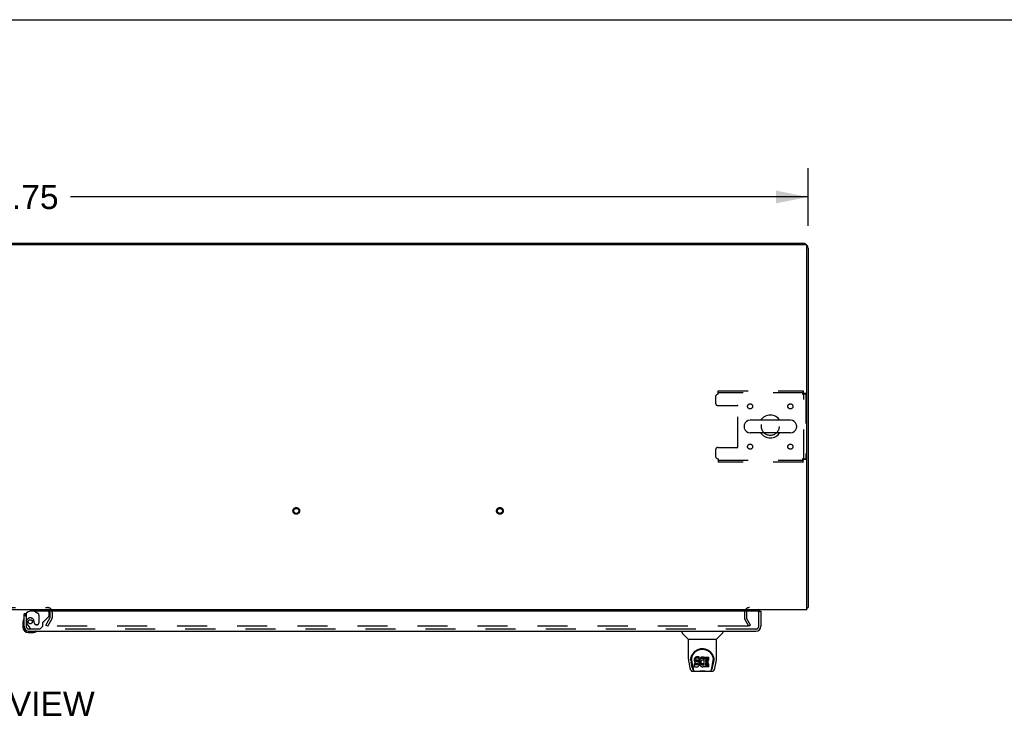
# Model space of a CAD drawing. Header units: inches. Extents: x 0 to 268, y 0 to 174.
# Tile 67 of 71: x 93 to 142, y 139 to 174. Entities that reach past the tile are written whole.
import ezdxf

# ---------------------------------------------------------------- set-up
doc = ezdxf.new("R2010")
doc.units = ezdxf.units.IN
doc.header["$LTSCALE"] = 14.749625
doc.header["$MEASUREMENT"] = 0
doc.linetypes.add('HIDDEN', pattern=[0.2, 0.1, -0.1])
doc.layers.get('0').update_dxf_attribs({"linetype": 'CONTINUOUS'})
for name, color, linetype in [('DEFAULT_2', 8, 'HIDDEN'), ('DIMENSIONS', 7, 'CONTINUOUS'), ('RIGHTHAND_DOOR_ASSEMBLY', 7, 'CONTINUOUS')]:
    doc.layers.add(name, color=color, linetype=linetype)
doc.styles.get("Standard").update_dxf_attribs({"font": 'arial.ttf'})
doc.dimstyles.new('DIMSTYLE_1', dxfattribs={"dimtxt": 1.183125, "dimasz": 1.5775, "dimexe": 0.09, "dimexo": 0.07, "dimgap": 0.0375, "dimtad": 0, "dimtih": 1, "dimtoh": 1, "dimzin": 4, "dimdsep": 46, "dimtxsty": 'Standard', "dimblk": '_FILLED', "dimblk1": '_FILLED', "dimblk2": '_FILLED', "dimcen": 0.09, "dimadec": 3, "dimazin": 1, "dimtfac": 1, "dimtdec": 3, "dimtofl": 0, "dimtmove": 0, "dimatfit": 3, "dimldrblk": '_FILLED', "dimfxl": 0, "dimtolj": 1, "dimtzin": 4, "dimarcsym": 0})

# ---------------------------------------------------------------- blocks, each defined once
blk = doc.blocks.new('_FILLED')
at = {"color": 0, "linetype": 'ByBlock'}
blk.add_solid([(0, 0), (-1, 0.2), (-1, -0.2)], dxfattribs=at)
blk = doc.blocks.new('*D1')
at = {"layer": 'DIMENSIONS', "color": 2, "linetype": 'Continuous'}
for p, q in [((54.158, 163.397), (54.158, 166.236)), ((131.908, 163.397), (131.908, 166.236)), ((54.158, 164.816), (90.375, 164.816)), ((131.908, 164.816), (95.692, 164.816))]:
    blk.add_line(p, q, dxfattribs=at)
at = {"layer": 'DIMENSIONS', "color": 2, "linetype": 'Continuous', "xscale": 1.5775, "yscale": 1.5775, "zscale": 1.5775, "rotation": 180}
blk.add_blockref('_FILLED', (54.158, 164.816), dxfattribs=at)
at = {"layer": 'DIMENSIONS', "color": 2, "linetype": 'Continuous', "xscale": 1.5775, "yscale": 1.5775, "zscale": 1.5775}
blk.add_blockref('_FILLED', (131.908, 164.816), dxfattribs=at)
at = {"layer": 'DIMENSIONS', "color": 2, "linetype": 'Continuous', "insert": (93.033, 165.408), "char_height": 1.1831, "width": 4.13434, "attachment_point": 2, "line_spacing_factor": 0.9}
blk.add_mtext('77.75', dxfattribs=at)

msp = doc.modelspace()

# ---------------------------------------------------------------- linework, layer by layer
at = {"color": 7, "linetype": 'Continuous'}
for p, q in [((0, 173.525), (268.175, 173.525)), ((61.658, 162.539), (124.408, 162.539)), ((124.408, 162.539), (124.408, 162.487)), ((131.042, 153.845), (129.067, 153.845)), ((128.767, 153.583), (128.767, 153.496)), ((131.342, 153.583), (131.342, 153.496)), ((131.042, 153.233), (129.067, 153.233)), ((131.856, 144.643), (131.908, 144.643))]:
    msp.add_line(p, q, dxfattribs=at)
at = {"color": 3, "linetype": 'Continuous'}
for p, q in [((54.27, 162.487), (131.796, 162.487)), ((124.408, 162.539), (131.662, 162.539)), ((131.856, 144.539), (131.856, 162.427)), ((131.908, 162.293), (131.908, 144.643)), ((131.856, 144.539), (54.21, 144.539))]:
    msp.add_line(p, q, dxfattribs=at)
for points in [[(131.856, 144.624), (131.856, 144.624), (131.861, 144.625), (131.865, 144.626), (131.869, 144.627), (131.873, 144.628)], [(131.873, 144.628), (131.881, 144.629), (131.884, 144.63), (131.888, 144.631), (131.891, 144.631), (131.894, 144.632), (131.896, 144.633), (131.899, 144.634), (131.901, 144.635), (131.903, 144.636), (131.905, 144.637), (131.906, 144.638), (131.907, 144.639), (131.908, 144.641), (131.908, 144.642), (131.908, 144.643)]]:
    msp.add_lwpolyline(points, dxfattribs=at)
for centre, radius, start, end in [((131.662, 162.293), 0.246, 50.5601, 90), ((131.796, 162.427), 0.06, 0, 90), ((131.662, 162.293), 0.246, 0, 39.4399), ((94.564, 144.424), 0.115, 18.2523, 64.7751), ((129.03, 144.397), 0.142, 90, 153.5334)]:
    msp.add_arc(centre, radius, start, end, dxfattribs=at)
at = {"color": 7, "linetype": 'Continuous'}
for centre, radius, start, end in [((129.067, 153.539), 0.306, 90, 164.3697), ((130.054, 153.539), 0.562, 32.9567, 147.0433), ((131.042, 153.539), 0.306, 15.6303, 90), ((128.911, 153.583), 0.144, 164.3697, 180), ((128.911, 153.496), 0.144, 180, 195.6303), ((129.067, 153.539), 0.306, 195.6303, 270), ((131.042, 153.539), 0.306, 270, 344.3697), ((131.198, 153.583), 0.144, 0, 15.6303), ((131.198, 153.496), 0.144, 344.3697, 360), ((130.054, 153.539), 0.562, 212.956, 327.044)]:
    msp.add_arc(centre, radius, start, end, dxfattribs=at)
at = {"layer": 'DEFAULT_2', "color": 8, "linetype": 'HIDDEN'}
for p, q in [((127.492, 155.289), (131.67, 155.289)), ((127.492, 155.122), (127.492, 155.289)), ((131.67, 155.289), (131.67, 155.185)), ((127.367, 154.997), (127.367, 154.696)), ((131.67, 155.185), (127.492, 155.185)), ((131.804, 155.155), (131.7, 155.155)), ((131.7, 151.923), (131.7, 155.155)), ((131.804, 155.155), (131.804, 151.923)), ((127.492, 154.571), (128.437, 154.571)), ((128.467, 152.538), (128.467, 154.541)), ((127.367, 152.383), (127.367, 152.081)), ((127.492, 152.508), (128.437, 152.508)), ((127.492, 151.956), (127.492, 151.789)), ((127.492, 151.893), (131.67, 151.893)), ((131.67, 151.789), (131.67, 151.893)), ((131.804, 151.923), (131.7, 151.923)), ((131.67, 151.789), (127.492, 151.789)), ((91.502, 144.643), (94.564, 144.643)), ((94.479, 143.779), (94.675, 144.119)), ((94.679, 144.424), (94.679, 144.135)), ((94.783, 144.424), (94.783, 144.135)), ((128.783, 144.397), (128.783, 144.135)), ((128.887, 144.397), (128.887, 144.135)), ((129.088, 143.779), (128.892, 144.119)), ((94.569, 143.727), (94.479, 143.779)), ((128.952, 143.727), (94.502, 143.727)), ((94.569, 143.727), (94.765, 144.067)), ((128.998, 143.727), (128.802, 144.067)), ((129.088, 143.779), (128.998, 143.727))]:
    msp.add_line(p, q, dxfattribs=at)
for points in [[(131.67, 155.289), (131.668, 155.288), (131.666, 155.285), (131.663, 155.28), (131.661, 155.273), (131.659, 155.264), (131.656, 155.253), (131.654, 155.24), (131.651, 155.227), (131.649, 155.211), (131.647, 155.195), (131.644, 155.178), (131.642, 155.16), (131.64, 155.141), (131.637, 155.122)], [(131.67, 155.185), (131.668, 155.185), (131.666, 155.184), (131.663, 155.182), (131.661, 155.179), (131.659, 155.176), (131.656, 155.172), (131.654, 155.167), (131.651, 155.162), (131.649, 155.156), (131.647, 155.15), (131.644, 155.143), (131.642, 155.136), (131.64, 155.129), (131.637, 155.122)], [(131.637, 155.122), (131.656, 155.125), (131.674, 155.127), (131.692, 155.129), (131.71, 155.132), (131.726, 155.134), (131.741, 155.137), (131.755, 155.139), (131.768, 155.141), (131.779, 155.144), (131.788, 155.146), (131.795, 155.148), (131.8, 155.151), (131.803, 155.153), (131.804, 155.155)], [(131.637, 155.122), (131.644, 155.125), (131.651, 155.127), (131.658, 155.129), (131.665, 155.132), (131.671, 155.134), (131.677, 155.137), (131.682, 155.139), (131.687, 155.141), (131.691, 155.144), (131.694, 155.146), (131.697, 155.148), (131.699, 155.151), (131.7, 155.153), (131.7, 155.155)], [(131.804, 151.923), (131.803, 151.926), (131.8, 151.928), (131.795, 151.93), (131.788, 151.933), (131.779, 151.935), (131.768, 151.938), (131.755, 151.94), (131.741, 151.942), (131.726, 151.945), (131.71, 151.947), (131.692, 151.949), (131.674, 151.952), (131.656, 151.954), (131.637, 151.956)], [(131.637, 151.956), (131.64, 151.949), (131.642, 151.942), (131.644, 151.936), (131.647, 151.929), (131.649, 151.923), (131.651, 151.917), (131.654, 151.912), (131.656, 151.907), (131.659, 151.903), (131.661, 151.9), (131.663, 151.897), (131.666, 151.895), (131.668, 151.894), (131.67, 151.893)], [(131.7, 151.923), (131.7, 151.926), (131.699, 151.928), (131.697, 151.93), (131.694, 151.933), (131.691, 151.935), (131.687, 151.938), (131.682, 151.94), (131.677, 151.942), (131.671, 151.945), (131.665, 151.947), (131.658, 151.949), (131.651, 151.952), (131.644, 151.954), (131.637, 151.956)], [(131.637, 151.956), (131.64, 151.938), (131.642, 151.919), (131.644, 151.901), (131.647, 151.884), (131.649, 151.868), (131.651, 151.852), (131.654, 151.838), (131.656, 151.826), (131.659, 151.815), (131.661, 151.806), (131.663, 151.799), (131.666, 151.794), (131.668, 151.79), (131.67, 151.789)], [(128.972, 143.744), (128.972, 143.742), (128.971, 143.74), (128.971, 143.739), (128.97, 143.737), (128.969, 143.735), (128.967, 143.733), (128.966, 143.732), (128.964, 143.731), (128.962, 143.73), (128.96, 143.729), (128.958, 143.728), (128.956, 143.727), (128.954, 143.727), (128.952, 143.727)], [(128.97, 143.752), (128.971, 143.75), (128.971, 143.748), (128.972, 143.746), (128.972, 143.744), (128.972, 143.744)]]:
    msp.add_lwpolyline(points, dxfattribs=at)
for centre, radius in [((129.065, 154.529), 0.125), ((131.044, 154.529), 0.125), ((130.054, 153.539), 0.438), ((129.065, 152.55), 0.125), ((131.044, 152.55), 0.125), ((106.776, 149.393), 0.164), ((106.776, 149.393), 0.124), ((116.776, 149.393), 0.164), ((116.776, 149.393), 0.124)]:
    msp.add_circle(centre, radius, dxfattribs=at)
for centre, radius, start, end in [((127.492, 154.997), 0.125, 90, 180), ((127.492, 154.696), 0.125, 180, 270), ((128.437, 154.541), 0.03, 0, 90), ((127.492, 152.383), 0.125, 90, 180), ((128.437, 152.538), 0.03, 270, 360), ((127.492, 152.081), 0.125, 180, 270), ((94.564, 144.424), 0.219, 0, 90), ((129.03, 144.397), 0.246, 90, 180), ((94.564, 144.424), 0.115, 64.7751, 90), ((94.564, 144.424), 0.115, 0, 18.2523), ((94.646, 144.135), 0.033, 330, 360), ((94.646, 144.135), 0.137, 330, 360), ((128.92, 144.135), 0.137, 180, 210), ((129.03, 144.397), 0.142, 153.5334, 180), ((128.92, 144.135), 0.033, 180, 210)]:
    msp.add_arc(centre, radius, start, end, dxfattribs=at)
at = {"layer": 'RIGHTHAND_DOOR_ASSEMBLY', "color": 7, "linetype": 'Continuous'}
for p, q in [((93.484, 144.335), (93.408, 144.335)), ((93.85, 144.539), (93.85, 144.5)), ((93.85, 144.5), (93.919, 144.46)), ((129.534, 144.46), (129.596, 144.46)), ((93.348, 143.941), (93.348, 143.684)), ((93.408, 143.728), (93.408, 143.684)), ((93.611, 143.481), (93.655, 143.481)), ((93.611, 143.421), (93.868, 143.421)), ((125.717, 143.481), (125.717, 143.419)), ((126.026, 143.093), (125.728, 143.391)), ((127.416, 143.093), (127.713, 143.391)), ((127.725, 143.481), (127.725, 143.419)), ((126.032, 143.088), (127.41, 143.088)), ((126.032, 142.116), (126.032, 143.088)), ((127.41, 142.116), (127.41, 143.088)), ((126.365, 142.185), (126.351, 142.165)), ((126.373, 142.193), (126.365, 142.185)), ((126.365, 142.118), (126.365, 142.185)), ((126.383, 142.199), (126.373, 142.193)), ((126.373, 142.126), (126.373, 142.193)), ((126.404, 142.209), (126.383, 142.199)), ((126.383, 142.133), (126.383, 142.199)), ((126.428, 142.216), (126.404, 142.209)), ((126.404, 142.142), (126.404, 142.209)), ((126.567, 142.216), (126.428, 142.216)), ((126.428, 142.15), (126.428, 142.216)), ((126.569, 142.174), (126.567, 142.216)), ((126.567, 142.15), (126.567, 142.216)), ((126.645, 142.186), (126.629, 142.171)), ((126.663, 142.199), (126.645, 142.186)), ((126.645, 142.119), (126.645, 142.186)), ((126.684, 142.208), (126.663, 142.199)), ((126.663, 142.132), (126.663, 142.199)), ((126.705, 142.213), (126.684, 142.208)), ((126.684, 142.141), (126.684, 142.208)), ((126.728, 142.215), (126.705, 142.213)), ((126.705, 142.146), (126.705, 142.213)), ((126.728, 142.215), (126.75, 142.215)), ((126.728, 142.148), (126.728, 142.215)), ((126.761, 142.213), (126.75, 142.215)), ((126.75, 142.148), (126.75, 142.215)), ((126.772, 142.209), (126.761, 142.213)), ((126.761, 142.146), (126.761, 142.213)), ((126.79, 142.197), (126.772, 142.209)), ((126.772, 142.143), (126.772, 142.209)), ((126.79, 142.197), (126.79, 142.131)), ((126.792, 142.194), (126.792, 142.131)), ((126.801, 142.214), (127.037, 142.214)), ((126.801, 141.822), (126.801, 142.214)), ((127.042, 142.069), (127.042, 142.21)), ((126.047, 141.973), (126.112, 141.667)), ((126.15, 142.061), (126.15, 142.061)), ((126.157, 142.148), (126.156, 142.084)), ((126.219, 141.695), (126.166, 141.966)), ((126.194, 142.074), (126.194, 142.051)), ((126.203, 141.953), (126.26, 141.66)), ((126.336, 142.119), (126.335, 142.096)), ((126.335, 142.029), (126.335, 142.096)), ((126.336, 142.052), (126.335, 142.029)), ((126.335, 142.029), (126.335, 142.005)), ((126.335, 142.005), (126.339, 141.981)), ((126.342, 142.143), (126.336, 142.119)), ((126.336, 142.052), (126.336, 142.119)), ((126.342, 142.076), (126.336, 142.052)), ((126.337, 141.743), (126.337, 141.885)), ((126.339, 141.981), (126.348, 141.959)), ((126.351, 142.165), (126.342, 142.143)), ((126.342, 142.076), (126.342, 142.143)), ((126.351, 142.098), (126.342, 142.076)), ((126.401, 141.89), (126.342, 141.889)), ((126.342, 141.822), (126.342, 141.889)), ((126.401, 141.823), (126.342, 141.822)), ((126.342, 141.738), (126.486, 141.738)), ((126.348, 141.959), (126.361, 141.939)), ((126.351, 142.098), (126.351, 142.165)), ((126.365, 142.118), (126.351, 142.098)), ((126.361, 141.939), (126.377, 141.922)), ((126.373, 142.126), (126.365, 142.118)), ((126.383, 142.133), (126.373, 142.126)), ((126.377, 141.922), (126.397, 141.909)), ((126.404, 142.142), (126.383, 142.133)), ((126.397, 141.909), (126.408, 141.904)), ((126.462, 141.89), (126.401, 141.89)), ((126.401, 141.823), (126.401, 141.89)), ((126.462, 141.823), (126.401, 141.823)), ((126.428, 142.15), (126.404, 142.142)), ((126.406, 142.032), (126.408, 142.047)), ((126.406, 142.01), (126.406, 142.032)), ((126.406, 142.017), (126.406, 142.032)), ((126.406, 142.01), (126.406, 142.017)), ((126.409, 142.002), (126.406, 142.01)), ((126.408, 142.047), (126.412, 142.054)), ((126.408, 141.904), (126.42, 141.902)), ((126.409, 142.002), (126.409, 142.047)), ((126.413, 141.996), (126.409, 142.002)), ((126.412, 142.054), (126.417, 142.059)), ((126.413, 141.996), (126.413, 142.055)), ((126.419, 141.992), (126.413, 141.996)), ((126.417, 142.059), (126.432, 142.063)), ((126.434, 142.055), (126.419, 142.059)), ((126.419, 142.059), (126.419, 142.059)), ((126.419, 141.992), (126.419, 142.059)), ((126.434, 141.988), (126.419, 141.992)), ((126.42, 141.902), (126.467, 141.902)), ((126.567, 142.15), (126.428, 142.15)), ((126.432, 142.063), (126.447, 142.064)), ((126.458, 142.056), (126.434, 142.055)), ((126.434, 141.988), (126.434, 142.055)), ((126.458, 141.989), (126.434, 141.988)), ((126.447, 142.064), (126.559, 142.064)), ((126.482, 142.054), (126.458, 142.056)), ((126.458, 141.989), (126.458, 142.056)), ((126.482, 141.988), (126.458, 141.989)), ((126.477, 141.891), (126.462, 141.89)), ((126.462, 141.823), (126.462, 141.89)), ((126.477, 141.824), (126.462, 141.823)), ((126.467, 141.902), (126.475, 141.901)), ((126.475, 141.901), (126.482, 141.899)), ((126.483, 141.895), (126.477, 141.891)), ((126.477, 141.824), (126.477, 141.891)), ((126.483, 141.828), (126.477, 141.824)), ((126.505, 142.049), (126.482, 142.054)), ((126.482, 141.988), (126.482, 142.054)), ((126.505, 141.982), (126.482, 141.988)), ((126.482, 141.899), (126.488, 141.894)), ((126.485, 141.896), (126.483, 141.895)), ((126.483, 141.828), (126.483, 141.895)), ((126.489, 141.833), (126.483, 141.828)), ((126.486, 141.738), (126.498, 141.74)), ((126.488, 141.894), (126.493, 141.888)), ((126.489, 141.833), (126.489, 141.893)), ((126.498, 141.845), (126.489, 141.833)), ((126.493, 141.888), (126.499, 141.875)), ((126.498, 141.845), (126.498, 141.877)), ((126.501, 141.852), (126.498, 141.845)), ((126.498, 141.74), (126.509, 141.744)), ((126.499, 141.875), (126.502, 141.86)), ((126.501, 141.852), (126.501, 141.864)), ((126.502, 141.86), (126.501, 141.852)), ((126.516, 142.044), (126.505, 142.049)), ((126.505, 141.982), (126.505, 142.049)), ((126.516, 141.978), (126.505, 141.982)), ((126.509, 141.744), (126.529, 141.758)), ((126.526, 142.038), (126.516, 142.044)), ((126.516, 141.978), (126.516, 142.044)), ((126.526, 141.971), (126.516, 141.978)), ((126.543, 142.021), (126.526, 142.038)), ((126.526, 141.971), (126.526, 142.038)), ((126.543, 141.954), (126.526, 141.971)), ((126.529, 141.758), (126.546, 141.774)), ((126.556, 142.001), (126.543, 142.021)), ((126.543, 141.954), (126.543, 142.021)), ((126.556, 141.934), (126.543, 141.954)), ((126.546, 141.774), (126.553, 141.784)), ((126.553, 141.784), (126.558, 141.795)), ((126.566, 141.979), (126.556, 142.001)), ((126.556, 141.934), (126.556, 142.001)), ((126.566, 141.912), (126.556, 141.934)), ((126.558, 141.795), (126.567, 141.818)), ((126.559, 142.064), (126.565, 142.065)), ((126.565, 142.065), (126.567, 142.07)), ((126.567, 141.975), (126.566, 141.979)), ((126.566, 141.912), (126.566, 141.979)), ((126.572, 141.889), (126.566, 141.912)), ((126.569, 142.107), (126.567, 142.15)), ((126.567, 142.07), (126.568, 142.083)), ((126.571, 142.052), (126.567, 142.008)), ((126.567, 141.941), (126.567, 142.008)), ((126.571, 141.986), (126.567, 141.941)), ((126.567, 141.941), (126.568, 141.919)), ((126.567, 141.818), (126.573, 141.841)), ((126.568, 142.083), (126.569, 142.107)), ((126.568, 141.919), (126.571, 141.897)), ((126.569, 142.107), (126.569, 142.174)), ((126.576, 142.074), (126.571, 142.052)), ((126.571, 141.986), (126.571, 142.052)), ((126.576, 142.008), (126.571, 141.986)), ((126.571, 141.897), (126.575, 141.875)), ((126.575, 141.865), (126.572, 141.889)), ((126.573, 141.841), (126.575, 141.865)), ((126.575, 141.865), (126.575, 141.879)), ((126.575, 141.875), (126.582, 141.854)), ((126.582, 142.096), (126.576, 142.074)), ((126.576, 142.008), (126.576, 142.074)), ((126.582, 142.029), (126.576, 142.008)), ((126.59, 142.116), (126.582, 142.096)), ((126.582, 142.029), (126.582, 142.096)), ((126.59, 142.05), (126.582, 142.029)), ((126.582, 141.854), (126.604, 141.815)), ((126.601, 142.136), (126.59, 142.116)), ((126.59, 142.05), (126.59, 142.116)), ((126.601, 142.069), (126.59, 142.05)), ((126.614, 142.154), (126.601, 142.136)), ((126.601, 142.069), (126.601, 142.136)), ((126.614, 142.087), (126.601, 142.069)), ((126.604, 141.815), (126.616, 141.796)), ((126.629, 142.171), (126.614, 142.154)), ((126.614, 142.087), (126.614, 142.154)), ((126.629, 142.104), (126.614, 142.087)), ((126.616, 141.796), (126.631, 141.78)), ((126.629, 142.104), (126.629, 142.171)), ((126.645, 142.119), (126.629, 142.104)), ((126.631, 141.78), (126.648, 141.765)), ((126.637, 141.957), (126.636, 141.93)), ((126.636, 141.93), (126.638, 141.917)), ((126.64, 141.984), (126.637, 141.957)), ((126.638, 141.917), (126.638, 141.957)), ((126.638, 141.917), (126.641, 141.904)), ((126.639, 141.976), (126.641, 141.971)), ((126.644, 141.996), (126.64, 141.984)), ((126.641, 141.971), (126.651, 141.946)), ((126.641, 141.904), (126.641, 141.971)), ((126.641, 141.904), (126.651, 141.879)), ((126.65, 142.008), (126.644, 141.996)), ((126.663, 142.132), (126.645, 142.119)), ((126.648, 141.765), (126.665, 141.751)), ((126.664, 142.031), (126.65, 142.008)), ((126.651, 141.946), (126.664, 141.923)), ((126.651, 141.879), (126.651, 141.946)), ((126.651, 141.879), (126.664, 141.856)), ((126.684, 142.141), (126.663, 142.132)), ((126.672, 142.042), (126.664, 142.031)), ((126.664, 141.923), (126.673, 141.913)), ((126.664, 141.856), (126.664, 141.923)), ((126.664, 141.856), (126.673, 141.846)), ((126.665, 141.751), (126.675, 141.746)), ((126.683, 142.049), (126.672, 142.042)), ((126.673, 141.913), (126.683, 141.904)), ((126.673, 141.846), (126.673, 141.913)), ((126.673, 141.846), (126.683, 141.837)), ((126.675, 141.746), (126.686, 141.742)), ((126.708, 142.06), (126.683, 142.049)), ((126.683, 141.904), (126.694, 141.897)), ((126.683, 141.837), (126.683, 141.904)), ((126.683, 141.837), (126.694, 141.83)), ((126.705, 142.146), (126.684, 142.141)), ((126.686, 141.742), (126.707, 141.737)), ((126.694, 141.897), (126.707, 141.892)), ((126.694, 141.83), (126.694, 141.897)), ((126.694, 141.83), (126.707, 141.825)), ((126.728, 142.148), (126.705, 142.146)), ((126.707, 141.892), (126.72, 141.889)), ((126.707, 141.825), (126.707, 141.892)), ((126.707, 141.825), (126.72, 141.823)), ((126.707, 141.737), (126.729, 141.734)), ((126.721, 142.063), (126.708, 142.06)), ((126.72, 141.889), (126.733, 141.889)), ((126.72, 141.823), (126.72, 141.889)), ((126.72, 141.823), (126.733, 141.822)), ((126.734, 142.063), (126.721, 142.063)), ((126.75, 142.148), (126.728, 142.148)), ((126.729, 141.734), (126.751, 141.737)), ((126.733, 141.889), (126.746, 141.891)), ((126.733, 141.822), (126.733, 141.889)), ((126.733, 141.822), (126.746, 141.824)), ((126.747, 142.06), (126.734, 142.063)), ((126.746, 141.891), (126.759, 141.895)), ((126.746, 141.824), (126.746, 141.891)), ((126.746, 141.824), (126.759, 141.828)), ((126.76, 142.055), (126.747, 142.06)), ((126.761, 142.146), (126.75, 142.148)), ((126.751, 141.737), (126.773, 141.744)), ((126.759, 141.895), (126.771, 141.9)), ((126.759, 141.828), (126.759, 141.895)), ((126.759, 141.828), (126.771, 141.834)), ((126.772, 142.143), (126.761, 142.146)), ((126.792, 142.125), (126.766, 142.057)), ((126.771, 141.9), (126.782, 141.908)), ((126.771, 141.834), (126.771, 141.9)), ((126.771, 141.834), (126.782, 141.841)), ((126.79, 142.131), (126.772, 142.143)), ((126.773, 141.744), (126.792, 141.755)), ((126.782, 141.908), (126.782, 141.841)), ((126.789, 141.907), (126.801, 141.889)), ((126.789, 141.84), (126.801, 141.822)), ((126.802, 141.756), (126.792, 141.756)), ((126.792, 141.755), (126.792, 141.756)), ((126.801, 142.148), (127.037, 142.148)), ((126.802, 141.743), (126.802, 141.756)), ((127.038, 141.738), (126.807, 141.738)), ((126.871, 142.06), (126.871, 141.992)), ((126.872, 141.901), (126.872, 141.824)), ((127.037, 142.064), (126.875, 142.064)), ((126.875, 142.055), (127.006, 142.055)), ((126.875, 141.988), (127.006, 141.988)), ((127.006, 141.906), (126.876, 141.906)), ((126.876, 141.886), (127.038, 141.886)), ((126.876, 141.819), (127.038, 141.819)), ((127.011, 141.91), (127.011, 142.05)), ((127.042, 141.743), (127.042, 141.882)), ((127.181, 141.66), (127.238, 141.95)), ((127.222, 141.695), (127.275, 141.966)), ((127.238, 141.95), (127.239, 141.954)), ((127.285, 142.148), (127.286, 142.084)), ((127.292, 142.061), (127.292, 142.061)), ((127.33, 141.667), (127.395, 141.973)), ((126.236, 141.513), (127.206, 141.513)), ((126.271, 141.592), (126.278, 141.592)), ((126.276, 141.596), (126.28, 141.586)), ((126.28, 141.585), (126.28, 141.586)), ((126.323, 141.513), (126.316, 141.513)), ((126.323, 141.513), (126.321, 141.513)), ((127.12, 141.513), (127.119, 141.513)), ((127.161, 141.585), (127.162, 141.586)), ((127.162, 141.586), (127.165, 141.596)), ((127.164, 141.592), (127.171, 141.592))]:
    msp.add_line(p, q, dxfattribs=at)
at = {"layer": 'RIGHTHAND_DOOR_ASSEMBLY', "color": 3, "linetype": 'Continuous'}
for p, q in [((93.408, 143.728), (93.408, 144.335)), ((129.534, 144.46), (93.7, 144.46)), ((129.596, 144.46), (129.596, 143.728)), ((93.655, 143.481), (129.349, 143.481))]:
    msp.add_line(p, q, dxfattribs=at)
at = {"layer": 'RIGHTHAND_DOOR_ASSEMBLY', "color": 8, "linetype": 'HIDDEN'}
for p, q in [((93.512, 144.335), (93.484, 144.335)), ((93.512, 144.335), (93.512, 143.728)), ((94.48, 144.539), (93.85, 144.539)), ((93.919, 144.46), (94.088, 144.362)), ((94.138, 144.276), (94.138, 143.896)), ((94.389, 143.97), (94.608, 144.189)), ((94.637, 144.26), (94.637, 144.382)), ((129.492, 143.728), (129.492, 144.46)), ((93.587, 143.784), (93.688, 143.64)), ((93.909, 143.896), (93.909, 143.885)), ((94.04, 143.798), (94.007, 143.798)), ((94.204, 143.606), (94.33, 143.732)), ((94.33, 143.732), (94.33, 143.911)), ((129.349, 143.585), (93.655, 143.585)), ((93.753, 143.606), (94.204, 143.606))]:
    msp.add_line(p, q, dxfattribs=at)
at = {"layer": 'RIGHTHAND_DOOR_ASSEMBLY', "color": 7, "linetype": 'Continuous'}
for points in [[(126.15, 142.074), (126.153, 142.115), (126.159, 142.165), (126.17, 142.212), (126.184, 142.256), (126.201, 142.298), (126.221, 142.337), (126.244, 142.374), (126.269, 142.409), (126.296, 142.442), (126.325, 142.472), (126.357, 142.501), (126.391, 142.526), (126.426, 142.55), (126.464, 142.57), (126.504, 142.589), (126.545, 142.604), (126.588, 142.616), (126.631, 142.625), (126.676, 142.63), (126.721, 142.632), (126.766, 142.63), (126.811, 142.624), (126.855, 142.616), (126.897, 142.604), (126.939, 142.588), (126.978, 142.57), (127.016, 142.549), (127.052, 142.526), (127.085, 142.5), (127.117, 142.472), (127.146, 142.441), (127.173, 142.409), (127.198, 142.374), (127.221, 142.336), (127.24, 142.297), (127.258, 142.255), (127.272, 142.211), (127.282, 142.164), (127.289, 142.114), (127.292, 142.074)], [(126.194, 142.074), (126.194, 142.094), (126.196, 142.118), (126.198, 142.142), (126.202, 142.166), (126.207, 142.19), (126.213, 142.213), (126.219, 142.235), (126.227, 142.258), (126.236, 142.279), (126.245, 142.3), (126.255, 142.321), (126.266, 142.34), (126.278, 142.359), (126.29, 142.377), (126.303, 142.394), (126.316, 142.411), (126.329, 142.427), (126.343, 142.442), (126.358, 142.456), (126.372, 142.469), (126.387, 142.482), (126.403, 142.494), (126.418, 142.505), (126.434, 142.516), (126.449, 142.526), (126.465, 142.535), (126.481, 142.543), (126.497, 142.551), (126.513, 142.558), (126.529, 142.565), (126.545, 142.571), (126.561, 142.576), (126.577, 142.581), (126.593, 142.585), (126.609, 142.589), (126.625, 142.592), (126.64, 142.595), (126.656, 142.597), (126.672, 142.599), (126.688, 142.6), (126.704, 142.601), (126.72, 142.601), (126.736, 142.601), (126.752, 142.6), (126.768, 142.599), (126.784, 142.597), (126.8, 142.595), (126.816, 142.592), (126.832, 142.589), (126.848, 142.585), (126.864, 142.581), (126.88, 142.576), (126.896, 142.571), (126.912, 142.565), (126.928, 142.559), (126.944, 142.551), (126.96, 142.544), (126.976, 142.535), (126.991, 142.526), (127.007, 142.516), (127.023, 142.506), (127.038, 142.495), (127.053, 142.483), (127.068, 142.47), (127.083, 142.457), (127.098, 142.442), (127.112, 142.427), (127.125, 142.411), (127.139, 142.395), (127.152, 142.377), (127.164, 142.359), (127.175, 142.34), (127.186, 142.321), (127.197, 142.301), (127.206, 142.28), (127.215, 142.258), (127.222, 142.236), (127.229, 142.213), (127.235, 142.19), (127.24, 142.167), (127.243, 142.143), (127.246, 142.118), (127.247, 142.094), (127.248, 142.074)], [(126.032, 142.116), (126.033, 142.083), (126.036, 142.043), (126.041, 142.004), (126.047, 141.973)], [(126.15, 142.061), (126.15, 142.066), (126.15, 142.074)], [(126.194, 142.051), (126.194, 142.034), (126.196, 142.006), (126.199, 141.978), (126.203, 141.953)], [(126.342, 141.889), (126.341, 141.889), (126.341, 141.889), (126.34, 141.889), (126.34, 141.889), (126.34, 141.889), (126.339, 141.888), (126.339, 141.888), (126.338, 141.888), (126.338, 141.887), (126.338, 141.887), (126.338, 141.886), (126.337, 141.886), (126.337, 141.885), (126.337, 141.885)], [(126.342, 141.822), (126.341, 141.822), (126.341, 141.822), (126.34, 141.822), (126.34, 141.822), (126.34, 141.822), (126.339, 141.822), (126.339, 141.821), (126.338, 141.821), (126.338, 141.821), (126.338, 141.82), (126.338, 141.82), (126.337, 141.819), (126.337, 141.818), (126.337, 141.818)], [(127.239, 141.954), (127.239, 141.957), (127.24, 141.96), (127.24, 141.963), (127.241, 141.966), (127.241, 141.969), (127.242, 141.972), (127.242, 141.976), (127.243, 141.979), (127.243, 141.983), (127.244, 141.986), (127.244, 141.99), (127.245, 141.994), (127.245, 141.998), (127.245, 142.002), (127.246, 142.006), (127.246, 142.01), (127.247, 142.015), (127.247, 142.019), (127.247, 142.024), (127.247, 142.029), (127.247, 142.033), (127.248, 142.038), (127.248, 142.043), (127.248, 142.048), (127.248, 142.074)], [(127.292, 142.074), (127.292, 142.067), (127.292, 142.061)], [(127.395, 141.973), (127.4, 142.003), (127.406, 142.043), (127.409, 142.083), (127.41, 142.117)], [(126.112, 141.667), (126.115, 141.654), (126.12, 141.636), (126.125, 141.619), (126.13, 141.604), (126.136, 141.591), (126.142, 141.578), (126.148, 141.567), (126.155, 141.556), (126.163, 141.547), (126.172, 141.538), (126.183, 141.53), (126.194, 141.523), (126.206, 141.518), (126.219, 141.514), (126.233, 141.513), (126.236, 141.513)], [(126.26, 141.66), (126.263, 141.648), (126.266, 141.635), (126.269, 141.621), (126.273, 141.608), (126.276, 141.596)], [(126.28, 141.585), (126.285, 141.573), (126.292, 141.56), (126.298, 141.55), (126.305, 141.541), (126.312, 141.532), (126.32, 141.526), (126.329, 141.52), (126.339, 141.516), (126.349, 141.513), (126.357, 141.513)], [(126.437, 141.513), (126.458, 141.513), (126.48, 141.515), (126.503, 141.517), (126.528, 141.52), (126.554, 141.523), (126.58, 141.526), (126.608, 141.528), (126.636, 141.531), (126.665, 141.532), (126.694, 141.533), (126.723, 141.534), (126.752, 141.533), (126.782, 141.532), (126.81, 141.53), (126.838, 141.528), (126.865, 141.525), (126.891, 141.522), (126.916, 141.52), (126.94, 141.517), (126.963, 141.515), (126.984, 141.513), (127.004, 141.513)], [(126.437, 141.513), (126.459, 141.513), (126.486, 141.515), (126.514, 141.518), (126.571, 141.523)], [(126.571, 141.523), (126.6, 141.526), (126.629, 141.528), (126.659, 141.53), (126.69, 141.531), (126.72, 141.532), (126.751, 141.531), (126.781, 141.53), (126.811, 141.529), (126.841, 141.526), (126.87, 141.523), (126.928, 141.518)], [(126.928, 141.518), (126.955, 141.515), (126.982, 141.513), (127.004, 141.513)], [(127.085, 141.513), (127.093, 141.513), (127.103, 141.516), (127.112, 141.52), (127.121, 141.525), (127.13, 141.532), (127.137, 141.54), (127.144, 141.55), (127.15, 141.56), (127.156, 141.573), (127.161, 141.585)], [(127.165, 141.596), (127.169, 141.608), (127.173, 141.621), (127.176, 141.635), (127.179, 141.648), (127.181, 141.66)], [(127.206, 141.513), (127.208, 141.513), (127.221, 141.514), (127.234, 141.518), (127.247, 141.523), (127.258, 141.529), (127.269, 141.537), (127.278, 141.546), (127.286, 141.556), (127.293, 141.566), (127.3, 141.578), (127.306, 141.59), (127.312, 141.604), (127.317, 141.619), (127.322, 141.636), (127.327, 141.654), (127.33, 141.667)]]:
    msp.add_lwpolyline(points, dxfattribs=at)
at = {"layer": 'RIGHTHAND_DOOR_ASSEMBLY', "color": 8, "linetype": 'HIDDEN'}
msp.add_circle((93.712, 143.948), 0.101, dxfattribs=at)
at = {"layer": 'RIGHTHAND_DOOR_ASSEMBLY', "color": 3, "linetype": 'Continuous'}
for centre, radius, start, end in [((93.7, 144.21), 0.25, 90, 180), ((129.534, 144.44), 0.02, 0, 90), ((93.655, 143.728), 0.246, 180, 270), ((129.349, 143.728), 0.246, 270, 360)]:
    msp.add_arc(centre, radius, start, end, dxfattribs=at)
at = {"layer": 'RIGHTHAND_DOOR_ASSEMBLY', "color": 8, "linetype": 'HIDDEN'}
for centre, radius, start, end in [((93.712, 143.948), 0.187, 17.8482, 196.8439), ((94.038, 144.276), 0.1, 0, 59.908), ((94.48, 144.382), 0.157, 0, 90), ((94.537, 144.26), 0.1, 315, 360), ((93.655, 143.728), 0.142, 180, 270), ((93.902, 144.006), 0.386, 196.8439, 215.1), ((93.753, 143.685), 0.079, 215.1, 270), ((93.516, 143.885), 0.393, 1.6599, 17.9298), ((94.007, 143.896), 0.098, 180, 270), ((94.04, 143.896), 0.098, 270, 360), ((94.369, 143.911), 0.039, 111.6096, 180), ((94.318, 144.041), 0.1, 291.6096, 315), ((129.349, 143.728), 0.142, 270, 360)]:
    msp.add_arc(centre, radius, start, end, dxfattribs=at)
at = {"layer": 'RIGHTHAND_DOOR_ASSEMBLY', "color": 7, "linetype": 'Continuous'}
for centre, radius, start, end in [((93.598, 143.941), 0.25, 149.1101, 180), ((93.611, 143.684), 0.263, 180, 270), ((93.397, 144.061), 0.015, 96.3796, 149.1101), ((93.393, 144.061), 0.015, 0, 83.6204), ((93.611, 143.684), 0.203, 180, 270), ((93.868, 143.671), 0.25, 270, 300.8899), ((93.988, 143.466), 0.015, 6.3796, 90), ((93.988, 143.47), 0.015, 300.8899, 353.6204), ((125.756, 143.419), 0.0394, 180, 225), ((127.685, 143.419), 0.0394, 315, 360), ((126.04, 143.107), 0.0197, 225, 262.5), ((127.402, 143.107), 0.0197, 277.5, 315)]:
    msp.add_arc(centre, radius, start, end, dxfattribs=at)
for centre, major_axis, ratio, start_param, end_param in [((126.721, 142.074), (0, 0.565), 0.999848, 1.137008, 1.76365), ((126.788, 142.194), (0, 0.00448), 1, -1.566905, -0.665444), ((127.037, 142.21), (0.00448, 0), 1, 0, 1.570796), ((126.721, 142.074), (0, 0.565), 0.999848, 4.519536, 5.145564), ((126.277, 141.946), (0.007, 0.354), 0.213027, -3.923008, -3.13761), ((126.342, 141.743), (0, 0.00483), 1, 1.570796, 3.141593), ((126.761, 142.059), (0, 0.00448), 1, -3.557718, -1.937287), ((126.785, 141.904), (0.00448, 0), 1, 0.594971, 2.222579), ((126.785, 141.837), (0.00448, 0), 1, 0.594971, 2.222579), ((126.788, 142.127), (0.00448, 0), 1, 5.916695, 7.188538), ((126.807, 141.743), (0.00448, 0), 1, -3.141593, -1.570796), ((126.875, 142.06), (0.00448, 0), 1, 1.570796, 3.141593), ((126.875, 142.059), (0, 0.00448), 1, -4.318348, -3.643774), ((126.875, 141.992), (0.00448, 0), 1, -3.141593, -1.570796), ((126.876, 141.901), (0.00448, 0), 1, 1.570796, 3.141593), ((126.876, 141.891), (0.00448, 0), 1, -3.141593, -1.570796), ((126.876, 141.824), (0.00448, 0), 1, -3.141593, -1.570796), ((126.875, 142.059), (0.00448, 0), 1, -2.072978, -1.570796), ((127.006, 142.05), (0.00448, 0), 1, 0, 1.570796), ((127.006, 141.983), (0.00448, 0), 1, 0, 1.570796), ((127.006, 141.91), (0.00448, 0), 1, -1.570796, 0), ((127.037, 142.143), (0.00448, 0), 1, 0, 1.570796), ((127.037, 142.069), (0.00448, 0), 1, -1.570796, 0), ((127.038, 141.882), (0.00448, 0), 1, 0, 1.570796), ((127.038, 141.815), (0.00448, 0), 1, 0, 1.570796), ((127.038, 141.743), (0.00448, 0), 1, -1.570796, 0), ((127.165, 141.946), (-0.007, 0.354), 0.213027, -3.145575, -2.360177)]:
    msp.add_ellipse(centre, major_axis=major_axis, ratio=ratio, start_param=start_param, end_param=end_param, dxfattribs=at)

# ---------------------------------------------------------------- texts
at = {"layer": 'DIMENSIONS', "color": 2, "linetype": 'Continuous', "insert": (92.834, 140.505), "char_height": 1.1831, "width": 8.06196, "attachment_point": 2, "line_spacing_factor": 0.9}
msp.add_mtext('TOP VIEW', dxfattribs=at)

# ---------------------------------------------------------------- dimensions: what is measured, and where the dimension line sits
at = {"layer": 'DIMENSIONS', "color": 2, "linetype": 'Continuous'}
dim = msp.add_linear_dim(base=(54.158, 164.816), p1=(131.908, 166.306), p2=(54.158, 166.306), angle=180, dimstyle='DIMSTYLE_1', dxfattribs=at)
dim.commit()
dim.dimension.update_dxf_attribs({"geometry": '*D1', "text_midpoint": (93.037, 164.801), "dimtype": 160})

doc.saveas('drawing.dxf')
